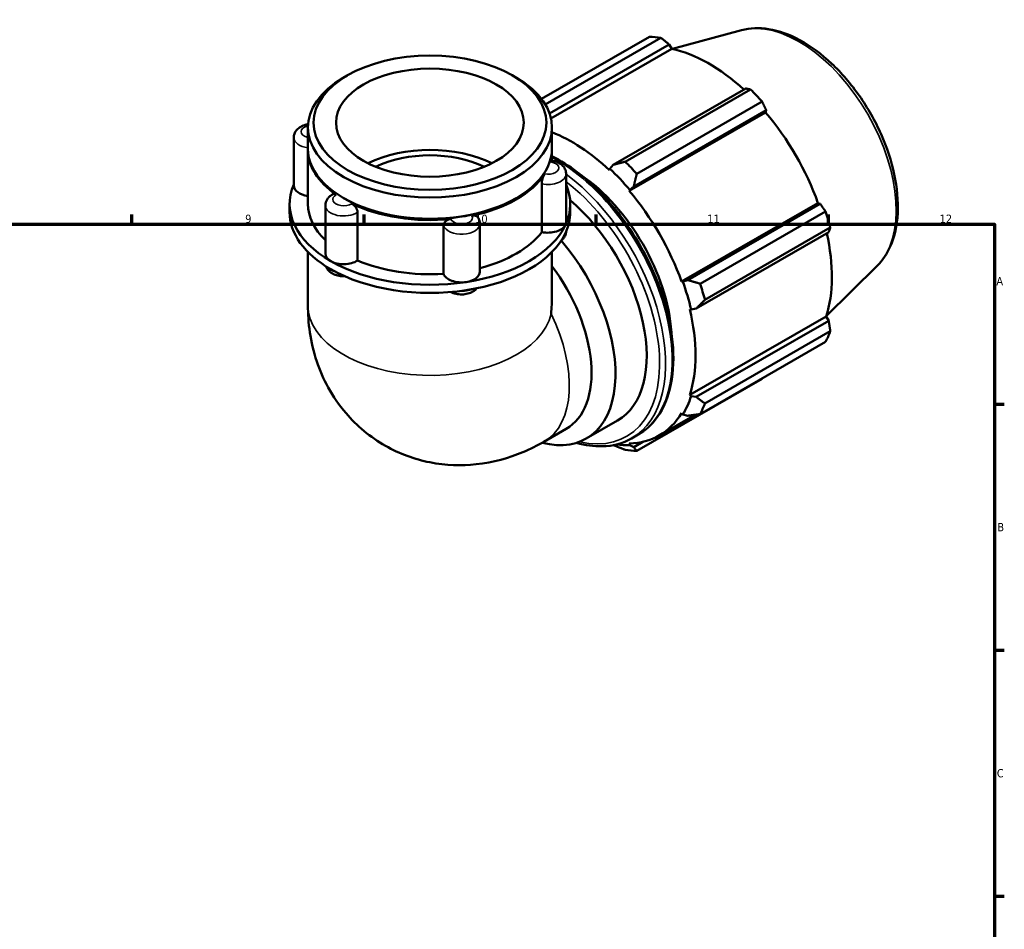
# Model space of a CAD drawing. Header units: millimetres. Extents: x 0 to 931, y 0 to 915.
# Tile 6 of 6: x 527 to 824, y 361 to 636. Entities that reach past the tile are written whole.
import ezdxf

# ---------------------------------------------------------------- set-up
doc = ezdxf.new("R2010")
doc.units = ezdxf.units.MM
for name, color, linetype, lineweight in [('Border (ISO)', 7, 'Continuous', 70), ('Visible (ISO)', 7, 'Continuous', 50), ('Visible Narrow (ISO)', 7, 'Continuous', 35)]:
    doc.layers.add(name, color=color, linetype=linetype, lineweight=lineweight)
doc.styles.add('Note Text (ISO)', font='tahoma.ttf')

# ---------------------------------------------------------------- blocks, each defined once
blk = doc.blocks.new('Borders Default Border')
at = {"layer": 'Border (ISO)'}
for p, q in [((560.67, 574), (560.67, 576.9)), ((630.75, 574), (630.75, 576.9)), ((700.83, 574), (700.83, 576.9)), ((770.92, 574), (770.92, 576.9)), ((821, 519.75), (823.9, 519.75)), ((821, 445.5), (823.9, 445.5)), ((821, 371.25), (823.9, 371.25))]:
    blk.add_line(p, q, dxfattribs=at)
at = {"layer": 'Border (ISO)', "flags": 128}
blk.add_lwpolyline([(20, 20), (20, 574), (821, 574), (821, 20), (20, 20)], dxfattribs=at)
at = {"layer": 'Border (ISO)', "color": 232, "true_color": 0xca0064, "char_height": 2.5, "attachment_point": 7, "style": 'Note Text (ISO)'}
for s, insert in [('9', (594.88, 574.35)), ('10', (664.29, 574.35)), ('11', (734.37, 574.4)), ('12', (804.46, 574.4)), ('A', (821.59, 555.62)), ('B', (821.89, 481.37)), ('C', (821.73, 407.08))]:
    blk.add_mtext(s, dxfattribs=dict(at, insert=insert))

msp = doc.modelspace()

# ---------------------------------------------------------------- linework, layer by layer
at = {"layer": 'Visible (ISO)'}
for p, q in [((684.315, 611.853), (716.862, 630.596)), ((720.35, 630.258), (685.464, 610.168)), ((744.682, 632.547), (723.816, 626.888)), ((686.749, 607.44), (722.864, 628.237)), ((722.864, 628.237), (723.614, 626.932)), ((687.174, 605.948), (723.614, 626.932)), ((625.71, 618.901), (624.504, 618.201)), ((675.578, 618.901), (676.785, 618.201)), ((745.93, 614.954), (705.968, 591.941)), ((709.561, 592.884), (747.406, 614.677)), ((750.893, 610.999), (713.049, 589.205)), ((710.793, 584.056), (751.943, 607.753)), ((712.145, 585.426), (752.107, 608.439)), ((752.107, 608.439), (751.943, 607.753)), ((613.818, 596.886), (613.818, 603.263)), ((687.471, 596.886), (687.471, 603.263)), ((609.549, 600.16), (609.549, 585.615)), ((613.818, 580.127), (613.818, 596.478)), ((687.471, 593.2), (687.471, 596.478)), ((705.968, 591.941), (704.929, 590.738)), ((691.74, 589.182), (691.74, 574.638)), ((704.929, 590.738), (704.809, 590.367)), ((684.39, 571.636), (684.39, 586.18)), ((710.977, 584.359), (712.145, 585.426)), ((710.793, 584.056), (710.977, 584.359)), ((608.294, 577.674), (608.294, 580.127)), ((619.08, 579.676), (619.08, 565.131)), ((624.859, 581.743), (624.504, 581.949)), ((676.43, 581.743), (676.785, 581.949)), ((692.995, 577.674), (692.995, 580.127)), ((726.593, 556.688), (767.743, 580.385)), ((768.417, 580.189), (728.455, 557.176)), ((767.743, 580.385), (768.417, 580.189)), ((628.792, 577.601), (628.792, 563.057)), ((732.18, 556.069), (770.025, 577.862)), ((654.748, 559.052), (654.748, 573.596)), ((665.7, 574.187), (665.7, 559.642)), ((731.014, 548.562), (770.975, 571.574)), ((771.469, 572.998), (733.625, 551.205)), ((613.818, 565.631), (613.818, 549.601)), ((687.471, 565.631), (687.471, 552.363)), ((785.61, 561.475), (770.242, 546.268)), ((726.947, 556.698), (726.593, 556.688)), ((728.455, 557.176), (726.947, 556.698)), ((729.072, 548.343), (729.453, 548.263)), ((729.453, 548.263), (731.014, 548.562)), ((729.072, 522.508), (770.222, 546.204)), ((770.975, 544.905), (731.014, 521.893)), ((770.222, 546.204), (770.975, 544.905)), ((733.625, 519.923), (771.469, 541.717)), ((770.025, 538.516), (732.18, 516.723)), ((713.049, 505.621), (750.893, 527.414)), ((729.453, 522.149), (729.072, 522.508)), ((731.014, 521.893), (729.453, 522.149)), ((726.593, 517.017), (726.947, 516.6)), ((697.812, 509.337), (707.24, 514.766)), ((719.858, 510.297), (730.658, 516.516)), ((726.947, 516.6), (728.455, 516.225)), ((685.047, 508.389), (691.751, 512.25)), ((711.515, 509.404), (713.504, 510.55)), ((714.937, 508.367), (712.145, 506.76)), ((710.977, 507.331), (710.793, 507.847)), ((712.145, 506.76), (710.977, 507.331))]:
    msp.add_line(p, q, dxfattribs=at)
for centre, major_axis, ratio, start_param, end_param in [((733.878, 579.005), (-28.195, 48.962), 0.5780931, 5.8451561, 5.9396837), ((734.786, 579.528), (26.222, -45.535), 0.5780931, 2.0696433, 2.6635608), ((650.644, 603.263), (-36.826, 0), 0.5758617, 5.5016397, 10.2063236), ((733.878, 579.005), (28.195, -48.962), 0.5780931, 1.9181653, 2.0126929), ((734.786, 579.528), (26.222, -45.535), 0.5780931, 1.2672974, 1.8781627), ((693.636, 555.831), (-26.222, 45.535), 0.5780931, 5.1942882, 5.6664376), ((650.644, 580.127), (-28.328, 0), 0.5758617, 3.9922953, 5.4324827), ((650.644, 596.478), (-36.826, 0), 0.5758617, 6.2735474, 6.9785531), ((650.644, 596.886), (-36.826, 0), 0.5758617, 0, 3.1415927), ((650.644, 580.127), (-25.495, 0), 0.5758617, 4.0127333, 5.4120447), ((650.644, 596.478), (36.826, 0), 0.5758617, 6.1114163, 6.2928232), ((696.033, 557.212), (-28.195, 48.962), 0.5780931, 5.059758, 5.1542856), ((650.644, 596.478), (36.826, 0), 0.5758617, 5.0642188, 5.9313555), ((693.636, 555.831), (21.146, -36.721), 0.5780931, 0.8673378, 2.2742549), ((693.636, 555.831), (26.504, -46.024), 0.5780931, 1.8781627, 2.0526956), ((650.644, 580.127), (-42.35, 0), 0.5758617, 6.0391476, 7.0685835), ((615.073, 585.615), (-5.524, 0), 0.5758617, 0, 1.3416347), ((650.644, 580.127), (42.35, 0), 0.5758617, 6.0213859, 6.527223), ((693.636, 555.831), (-26.222, 45.535), 0.5780931, 4.4088901, 5.0197553), ((650.644, 580.127), (-36.826, 0), 0.5758617, 0, 0.5411696), ((650.644, 596.478), (36.326, 0), 0.5758617, 3.9231383, 5.5016397), ((650.644, 596.478), (-36.826, 0), 0.5758617, 0.8754286, 1.7425653), ((686.094, 551.488), (21.146, -36.721), 0.5780931, 0, 2.1273227), ((650.644, 577.674), (-42.35, 0), 0.5758617, 0, 0.7853982), ((650.644, 577.674), (42.35, 0), 0.5758617, 6.0213859, 6.2831853), ((733.878, 579.005), (28.195, -48.962), 0.5780931, 1.1327672, 1.2272947), ((650.644, 580.127), (42.35, 0), 0.5758617, 4.9741884, 6.0213859), ((686.216, 574.638), (5.524, 0), 0.5758617, 4.3755191, 6.0213859), ((686.216, 574.638), (5.524, 0), 0.5758617, 6.0213859, 6.2831853), ((650.644, 577.674), (42.35, 0), 0.5758617, 4.9741884, 6.0213859), ((650.644, 580.127), (36.826, 0), 0.5758617, 5.1335486, 5.8712449), ((734.786, 579.528), (26.222, -45.535), 0.5780931, 0.4818993, 1.0759774), ((676.666, 546.059), (21.146, -36.721), 0.5780931, 5.765546, 8.1697064), ((624.604, 565.131), (-5.524, 0), 0.5758617, 0, 0.7853982), ((624.604, 565.131), (-5.524, 0), 0.5758617, 0.7853982, 2.431265), ((650.644, 580.127), (42.35, 0), 0.5758617, 3.9269908, 4.9741884), ((650.644, 580.127), (36.826, 0), 0.5758617, 4.0771318, 4.8240474), ((650.644, 577.674), (42.35, 0), 0.5758617, 3.9269908, 4.9741884), ((660.176, 559.642), (-5.524, 0), 0.5758617, 0.1867289, 1.8325957), ((660.176, 559.642), (5.524, 0), 0.5758617, 4.9741884, 6.2831853), ((673.374, 544.163), (18.378, -31.913), 0.5780931, 0, 1.7860782), ((693.636, 555.831), (26.504, -46.024), 0.5780931, 1.0927645, 1.2672974), ((696.033, 557.212), (-28.195, 48.962), 0.5780931, 4.2743598, 4.3688874), ((650.644, 531.074), (-26.065, -45.088), 0.5769785, 2.234637, 2.3571613), ((693.636, 555.831), (-26.222, 45.535), 0.5780931, 3.6234919, 4.2343571), ((733.878, 579.005), (28.195, -48.962), 0.5780931, 0.347369, 0.4418966), ((693.636, 555.831), (26.504, -46.024), 0.5780931, 0.3073663, 0.4818993), ((693.636, 555.831), (26.222, -45.535), 0.5780931, 5.9796864, 6.5905516), ((696.033, 557.212), (28.195, -48.962), 0.5780931, 0.347369, 0.4418966), ((693.636, 555.831), (26.504, -46.024), 0.5780931, 5.8614491, 5.9796864), ((696.033, 557.212), (28.195, -48.962), 0.5780931, 5.8451561, 5.9396837)]:
    msp.add_ellipse(centre, major_axis=major_axis, ratio=ratio, start_param=start_param, end_param=end_param, dxfattribs=at)
for major_axis in [(35.127, 0), (28.328, 0)]:
    msp.add_ellipse((650.644, 604.653), major_axis=major_axis, ratio=0.5758617, dxfattribs=at)
for points, knots in [([(744.682, 632.547), (747.256, 633.245), (750.031, 633.337), (755.976, 632.389), (759.164, 631.232), (765.582, 627.744), (768.809, 625.356), (774.888, 619.647), (777.738, 616.326), (782.79, 609.101), (784.994, 605.201), (788.556, 597.186), (789.914, 593.073), (791.636, 585.001), (791.997, 581.044), (791.617, 573.667), (790.876, 570.242), (788.556, 565.051), (787.238, 563.086), (785.61, 561.475)], [5.6508865, 5.6508865, 5.6508865, 5.6508865, 5.9375323, 5.9375323, 6.2552526, 6.2552526, 6.5877037, 6.5877037, 6.9195397, 6.9195397, 7.2496192, 7.2496192, 7.5797848, 7.5797848, 7.9117999, 7.9117999, 8.2439261, 8.2439261, 8.4901479, 8.4901479, 8.4901479, 8.4901479]), ([(609.549, 600.16), (609.549, 600.55), (609.62, 600.939), (609.885, 601.676), (610.085, 602.018), (610.603, 602.677), (610.936, 602.971), (611.749, 603.527), (612.243, 603.755), (613.114, 604.038), (613.48, 604.125), (613.852, 604.183)], [3.9269908, 3.9269908, 3.9269908, 3.9269908, 4.130731, 4.130731, 4.3518433, 4.3518433, 4.6269323, 4.6269323, 4.9831898, 4.9831898, 5.2303644, 5.2303644, 5.2303644, 5.2303644]), ([(687.471, 594.547), (690.031, 593.254), (692.596, 591.63), (698.804, 586.902), (702.386, 583.459), (708.968, 575.673), (711.968, 571.334), (717.094, 562.192), (719.221, 557.393), (722.388, 547.802), (723.427, 543.014), (724.301, 533.914), (724.134, 529.605), (722.571, 521.915), (721.18, 518.529), (717.651, 513.601), (715.722, 511.827), (713.504, 510.55)], [6.2219813, 6.2219813, 6.2219813, 6.2219813, 6.4424578, 6.4424578, 6.7666833, 6.7666833, 7.0901839, 7.0901839, 7.4134007, 7.4134007, 7.7369762, 7.7369762, 8.0612676, 8.0612676, 8.384226, 8.384226, 8.6413135, 8.6413135, 8.6413135, 8.6413135]), ([(686.929, 592.853), (686.974, 593.004), (687.017, 593.115), (687.081, 593.228), (687.106, 593.25), (687.127, 593.248)], [0.69655474, 0.69655474, 0.69655474, 0.69655474, 0.77664651, 0.77664651, 0.834876, 0.834876, 0.834876, 0.834876]), ([(687.127, 593.248), (687.543, 593.2), (687.953, 593.118), (688.752, 592.882), (689.14, 592.729), (689.882, 592.333), (690.236, 592.09), (690.882, 591.482), (691.175, 591.112), (691.577, 590.29), (691.701, 589.857), (691.737, 589.333), (691.74, 589.258), (691.74, 589.182)], [5.6970392, 5.6970392, 5.6970392, 5.6970392, 5.971348, 5.971348, 6.2456569, 6.2456569, 6.5199657, 6.5199657, 6.7942746, 6.7942746, 7.0291661, 7.0291661, 7.0685835, 7.0685835, 7.0685835, 7.0685835]), ([(684.39, 586.18), (684.39, 586.406), (684.411, 586.658), (684.493, 587.197), (684.555, 587.479), (684.708, 588.03), (684.798, 588.294), (684.992, 588.767), (685.093, 588.972), (685.2, 589.146), (685.208, 589.158), (685.215, 589.169)], [0.34847062, 0.34847062, 0.34847062, 0.34847062, 0.43153148, 0.43153148, 0.51775851, 0.51775851, 0.6041918, 0.6041918, 0.69064688, 0.69064688, 0.69694011, 0.69694011, 0.69694011, 0.69694011]), ([(619.08, 579.676), (619.08, 580.001), (619.13, 580.327), (619.311, 580.935), (619.442, 581.217), (619.754, 581.724), (619.934, 581.949), (620.323, 582.349), (620.531, 582.523), (620.965, 582.832), (621.191, 582.966), (621.423, 583.083)], [3.92699082, 3.92699082, 3.92699082, 3.92699082, 4.09718182, 4.09718182, 4.26737282, 4.26737282, 4.43756381, 4.43756381, 4.60775481, 4.60775481, 4.77794581, 4.77794581, 4.77794581, 4.77794581]), ([(621.423, 583.083), (621.533, 583.139), (621.66, 583.157), (621.965, 583.113), (622.144, 583.039), (622.341, 582.909), (622.355, 582.9), (622.368, 582.891)], [0.52986991, 0.52986991, 0.52986991, 0.52986991, 0.6041918, 0.6041918, 0.69064688, 0.69064688, 0.69694011, 0.69694011, 0.69694011, 0.69694011]), ([(627.051, 580.194), (627.255, 580.096), (627.461, 579.96), (627.866, 579.614), (628.062, 579.401), (628.396, 578.932), (628.533, 578.68), (628.726, 578.17), (628.781, 577.916), (628.791, 577.652), (628.792, 577.626), (628.792, 577.601)], [0.69655474, 0.69655474, 0.69655474, 0.69655474, 0.77664651, 0.77664651, 0.8631055, 0.8631055, 0.9495328, 0.9495328, 1.03575463, 1.03575463, 1.0450276, 1.0450276, 1.0450276, 1.0450276]), ([(663.335, 576.57), (663.585, 576.623), (663.833, 576.637), (664.317, 576.586), (664.546, 576.515), (664.933, 576.288), (665.089, 576.136), (665.199, 575.953)], [0.69655474, 0.69655474, 0.69655474, 0.69655474, 0.77664651, 0.77664651, 0.8631055, 0.8631055, 0.94846124, 0.94846124, 0.94846124, 0.94846124]), ([(654.748, 573.596), (654.748, 573.822), (654.799, 574.05), (655.005, 574.493), (655.161, 574.703), (655.556, 575.072), (655.792, 575.227), (656.313, 575.463), (656.593, 575.541), (656.897, 575.578), (656.918, 575.581), (656.939, 575.583)], [0.34847062, 0.34847062, 0.34847062, 0.34847062, 0.43153148, 0.43153148, 0.51775851, 0.51775851, 0.6041918, 0.6041918, 0.69064688, 0.69064688, 0.69694011, 0.69694011, 0.69694011, 0.69694011]), ([(665.199, 575.953), (665.26, 575.853), (665.316, 575.748), (665.419, 575.531), (665.466, 575.418), (665.548, 575.186), (665.584, 575.066), (665.641, 574.821), (665.663, 574.696), (665.692, 574.443), (665.7, 574.315), (665.7, 574.187)], [0.45133817, 0.45133817, 0.45133817, 0.45133817, 0.51815017, 0.51815017, 0.58496217, 0.58496217, 0.65177417, 0.65177417, 0.71858616, 0.71858616, 0.78539816, 0.78539816, 0.78539816, 0.78539816]), ([(691.735, 571.77), (691.717, 571.44), (691.649, 571.115), (691.404, 570.432), (691.204, 570.09), (690.771, 569.539), (690.545, 569.317), (690.307, 569.124)], [0.81631721, 0.81631721, 0.81631721, 0.81631721, 0.98913831, 0.98913831, 1.21025062, 1.21025062, 1.40375372, 1.40375372, 1.40375372, 1.40375372]), ([(624.86, 558.327), (624.332, 558.31), (623.802, 558.345), (622.697, 558.535), (622.125, 558.703), (621.051, 559.204), (620.544, 559.533), (619.771, 560.341), (619.476, 560.772), (619.288, 561.281)], [2.3003212, 2.3003212, 2.3003212, 2.3003212, 2.6458325, 2.6458325, 3.0367639, 3.0367639, 3.4230192, 3.4230192, 3.7179089, 3.7179089, 3.7179089, 3.7179089]), ([(664.85, 554.699), (664.582, 554.38), (664.278, 554.118), (663.499, 553.585), (663.005, 553.357), (661.924, 553.005), (661.331, 552.896), (660.14, 552.812), (659.542, 552.836), (658.369, 553.021), (657.795, 553.181), (657.156, 553.465), (657.06, 553.511), (656.966, 553.559)], [1.2361696, 1.2361696, 1.2361696, 1.2361696, 1.4853396, 1.4853396, 1.8415971, 1.8415971, 2.2347579, 2.2347579, 2.6232489, 2.6232489, 3.0137903, 3.0137903, 3.0830419, 3.0830419, 3.0830419, 3.0830419]), ([(613.818, 549.601), (613.818, 544.326), (614.494, 538.641), (618.252, 527.432), (621.058, 521.959), (628.548, 513.195), (632.627, 509.751), (641.443, 504.742), (646.069, 503.072), (655.479, 501.209), (660.226, 501.111), (669.826, 502.137), (674.501, 503.496), (680.924, 506.171), (683.05, 507.239), (685.047, 508.389)], [3.1415927, 3.1415927, 3.1415927, 3.1415927, 3.4557519, 3.4557519, 3.7265194, 3.7265194, 3.9322993, 3.9322993, 4.1225797, 4.1225797, 4.3270612, 4.3270612, 4.5754459, 4.5754459, 4.712389, 4.712389, 4.712389, 4.712389]), ([(711.515, 509.404), (708.886, 507.89), (705.859, 507.082), (700.142, 506.943), (697.541, 507.304), (694.884, 508.063)], [2.3581282, 2.3581282, 2.3581282, 2.3581282, 2.66277938, 2.66277938, 2.89565378, 2.89565378, 2.89565378, 2.89565378])]:
    msp.add_open_spline(points, degree=3, knots=knots, dxfattribs=at)
for points, weights in [([(722.864, 628.237), (721.638, 629.23), (720.35, 630.258)], [1.00199566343, 1.00140615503, 1]), ([(747.406, 614.677), (746.658, 614.821), (745.93, 614.954)], [1, 1.00140615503, 1.00199566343]), ([(752.107, 608.439), (751.518, 609.696), (750.893, 610.999)], [1.00199566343, 1.00140615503, 1]), ([(709.561, 592.884), (707.713, 592.394), (705.968, 591.941)], [1.01715827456, 1.01215139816, 1.00634698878]), ([(712.145, 585.426), (712.572, 587.268), (713.049, 589.205)], [1.00634698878, 1.01215139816, 1.01715827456]), ([(770.025, 577.862), (769.209, 579.052), (768.417, 580.189)], [1, 1.00140615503, 1.00199566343]), ([(770.975, 571.574), (771.222, 572.274), (771.469, 572.998)], [1.00199566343, 1.00140615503, 1]), ([(732.18, 556.069), (730.264, 556.625), (728.455, 557.176)], [1.01715827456, 1.01215139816, 1.00634698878]), ([(731.014, 548.562), (732.277, 549.847), (733.625, 551.205)], [1.00634698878, 1.01215139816, 1.01715827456]), ([(771.469, 541.717), (771.222, 543.346), (770.975, 544.905)], [1, 1.00140615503, 1.00199566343]), ([(750.893, 527.414), (750.925, 527.475), (750.956, 527.535)], [1, 1.00007086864, 1.00013966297]), ([(733.625, 519.923), (732.277, 520.919), (731.014, 521.893)], [1.01715827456, 1.01215139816, 1.00634698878]), ([(728.455, 516.225), (730.264, 516.46), (732.18, 516.723)], [1.00634698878, 1.01215139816, 1.01715827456]), ([(705.97, 507.358), (707.713, 506.664), (709.561, 505.959)], [1.0063524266, 1.01215374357, 1.01715827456]), ([(713.049, 505.621), (712.572, 506.193), (712.145, 506.76)], [1.01715827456, 1.01215139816, 1.00634698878])]:
    msp.add_rational_spline(points, weights, degree=2, dxfattribs=at)
at = {"layer": 'Visible Narrow (ISO)'}
for centre, major_axis, ratio, start_param, end_param in [((762.017, 595.209), (-20.7, 35.946), 0.5780931, 3.2927583, 6.1320197), ((615.073, 601.966), (-3.314, 0), 0.5758617, 5.0977083, 7.4656963), ((615.073, 600.16), (-5.524, 0), 0.5758617, 0, 1.3416347), ((686.216, 590.989), (3.314, 0), 0.5758617, 4.4055744, 7.6371974), ((688.974, 553.146), (24.53, -42.597), 0.5780931, 0, 2.4013982), ((686.216, 589.182), (5.524, 0), 0.5758617, 4.3755191, 6.2831853), ((686.985, 552.001), (24.53, -42.597), 0.5780931, 0, 2.2208954), ((686.094, 551.488), (23.901, -41.505), 0.5780931, 5.7906343, 8.4738226), ((624.604, 581.482), (-3.314, 0), 0.5758617, 5.4527719, 8.684395), ((624.604, 579.676), (-5.524, 0), 0.5758617, 0, 2.431265), ((660.176, 575.993), (3.314, 0), 0.5758617, 3.3583768, 6.5899999), ((660.176, 574.187), (-5.524, 0), 0.5758617, 0.1867289, 3.1415927), ((686.216, 571.948), (5.524, 0), 0.5758617, 5.7974802, 6.2237263), ((624.604, 562.441), (-5.524, 0), 0.5758617, 0.4431541, 1.1433509), ((660.176, 556.952), (-5.524, 0), 0.5758617, 1.4208323, 2.2386258), ((650.644, 549.601), (36.826, 0), 0.5758617, 3.1415927, 6.160661), ((666.669, 540.302), (18.378, -31.913), 0.5780931, 0, 1.4502057)]:
    msp.add_ellipse(centre, major_axis=major_axis, ratio=ratio, start_param=start_param, end_param=end_param, dxfattribs=at)

# ---------------------------------------------------------------- block references
msp.add_blockref('Borders Default Border', (0, 0))

doc.saveas('drawing.dxf')
